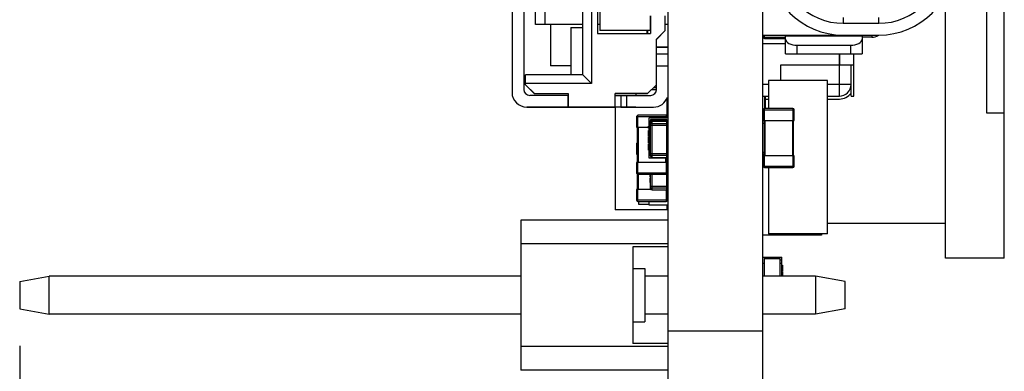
# Model space of a CAD drawing. Header units: millimetres. Extents: x 563 to 681, y 173 to 284.
# Tile 2 of 167: x 562.59 to 579.29, y 244.65 to 250.62. Entities that reach past the tile are written whole.
import ezdxf

# ---------------------------------------------------------------- set-up
doc = ezdxf.new("R2010")
doc.units = ezdxf.units.MM
doc.header["$LTSCALE"] = 30.734
doc.header["$PDMODE"] = 3
doc.header["$PDSIZE"] = 0.3125
doc.layers.get('0').update_dxf_attribs({"linetype": 'CONTINUOUS'})
doc.layers.get('Defpoints').update_dxf_attribs({"linetype": 'CONTINUOUS'})
doc.layers.add('dim', color=6, linetype='CONTINUOUS', lineweight=9)
doc.styles.add('Verdana', font='verdana.ttf', dxfattribs={"height": 2.5})
doc.dimstyles.new('aaaaaaaa 3.0', dxfattribs={"dimtxt": 2.5, "dimasz": 1.5, "dimexe": 1.25, "dimexo": 0.625, "dimtad": 1, "dimdec": 1, "dimzin": 9, "dimdsep": 46, "dimtxsty": 'Verdana', "dimcen": 0, "dimazin": 0, "dimtfac": 1, "dimtofl": 0, "dimtmove": 0, "dimatfit": 3, "dimfxl": 1, "dimlwd": 25, "dimlwe": 25, "dimarcsym": 0})

# ---------------------------------------------------------------- blocks, each defined once
blk = doc.blocks.new('*D24')
at = {"layer": 'Defpoints', "color": 0}
for p in [(562.593, 245.712), (573.593, 244.334), (562.593, 236.988)]:
    blk.add_point(p, dxfattribs=at)
at = {"layer": 'dim', "color": 0, "lineweight": 25}
for p, q in [((562.593, 245.087), (562.593, 235.738)), ((573.593, 243.709), (573.593, 235.738)), ((572.093, 236.988), (564.093, 236.988))]:
    blk.add_line(p, q, dxfattribs=at)
at = {"layer": 'dim', "color": 0}
for points in [[(564.093, 237.238), (564.093, 236.738), (562.593, 236.988)], [(572.093, 236.738), (572.093, 237.238), (573.593, 236.988)]]:
    blk.add_solid(points, dxfattribs=at)
at = {"layer": 'dim', "color": 0, "insert": (568.093, 238.868), "char_height": 2.5, "attachment_point": 5, "style": 'Verdana'}
blk.add_mtext('11', dxfattribs=at)

msp = doc.modelspace()

# ---------------------------------------------------------------- linework, layer by layer
at = {"linetype": 'Continuous'}
for p, q in [((573.593, 244.334), (573.593, 265.342)), ((575.193, 265.342), (575.193, 244.334)), ((579.293, 246.574), (579.293, 263.094)), ((578.993, 260.634), (578.993, 249.034)), ((570.943, 260.283), (570.943, 249.383)), ((571.143, 260.233), (571.143, 249.433)), ((572.143, 249.683), (572.143, 259.533)), ((572.293, 259.433), (572.293, 249.533)), ((578.293, 246.574), (578.293, 251.041)), ((572.393, 250.983), (572.393, 250.383)), ((572.433, 250.933), (572.433, 250.433)), ((571.343, 250.532), (571.343, 250.832)), ((571.506, 250.532), (571.506, 250.832)), ((573.293, 250.432), (573.293, 250.679)), ((573.294, 250.679), (573.294, 250.383)), ((573.543, 250.432), (573.543, 250.679)), ((571.602, 250.532), (571.343, 250.532)), ((571.593, 250.532), (571.593, 249.834)), ((572.143, 250.532), (571.602, 250.532)), ((572.143, 250.532), (571.602, 250.532)), ((572.042, 250.532), (572.042, 250.532)), ((572.433, 250.532), (572.393, 250.532)), ((573.593, 250.532), (573.543, 250.532)), ((576.562, 250.654), (576.562, 250.554)), ((576.562, 250.554), (577.162, 250.554)), ((577.162, 250.554), (577.162, 250.654)), ((571.943, 250.482), (572.143, 250.482)), ((571.943, 250.482), (571.943, 249.683)), ((572.393, 250.383), (573.294, 250.383)), ((572.583, 250.433), (572.433, 250.433)), ((572.863, 250.433), (572.583, 250.433)), ((573.143, 250.433), (572.863, 250.433)), ((573.293, 250.433), (573.143, 250.433)), ((573.143, 250.433), (573.143, 250.432)), ((573.293, 250.432), (573.143, 250.432)), ((573.23, 250.432), (573.23, 250.383)), ((573.393, 250.283), (573.543, 250.433)), ((573.543, 250.432), (573.393, 250.282)), ((575.193, 250.354), (577.162, 250.354)), ((575.208, 250.354), (575.208, 250.314)), ((575.228, 250.294), (575.228, 250.354)), ((575.582, 250.034), (575.582, 250.354)), ((576.882, 250.334), (575.582, 250.334)), ((575.982, 250.354), (575.982, 250.334)), ((576.132, 250.334), (576.132, 250.354)), ((576.332, 250.354), (576.332, 250.334)), ((576.482, 250.334), (576.482, 250.354)), ((576.882, 250.354), (576.882, 250.034)), ((577.043, 250.354), (577.043, 250.319)), ((573.393, 249.513), (573.393, 250.283)), ((575.193, 250.211), (575.582, 250.211)), ((575.582, 250.314), (575.208, 250.314)), ((575.228, 250.294), (575.582, 250.294)), ((575.782, 250.184), (576.682, 250.184)), ((575.782, 250.034), (575.782, 250.184)), ((576.682, 250.184), (576.682, 250.034)), ((577.043, 250.319), (576.882, 250.319)), ((573.593, 250.143), (573.393, 250.143)), ((573.593, 250.033), (573.395, 250.033)), ((573.395, 249.433), (573.395, 250.033)), ((575.582, 250.034), (576.882, 250.034)), ((576.494, 250.034), (576.494, 249.842)), ((576.495, 250.034), (576.495, 249.842)), ((576.743, 249.319), (576.743, 250.034)), ((571.943, 249.834), (571.593, 249.834)), ((573.395, 249.919), (573.393, 249.919)), ((573.395, 249.834), (573.393, 249.834)), ((573.395, 249.833), (573.593, 249.833)), ((576.494, 249.842), (575.497, 249.842)), ((575.497, 249.842), (575.497, 249.584)), ((576.493, 249.842), (576.493, 249.319)), ((576.743, 249.842), (576.495, 249.842)), ((576.693, 249.319), (576.693, 249.842)), ((572.143, 249.683), (571.173, 249.683)), ((571.173, 249.511), (571.173, 249.683)), ((572.293, 249.533), (572.143, 249.683)), ((572.293, 249.533), (571.173, 249.533)), ((571.173, 249.513), (571.323, 249.363)), ((571.323, 249.361), (571.173, 249.511)), ((573.243, 249.363), (573.393, 249.513)), ((573.393, 249.512), (573.243, 249.362)), ((573.243, 249.362), (573.393, 249.512)), ((573.395, 249.612), (573.393, 249.612)), ((573.393, 249.582), (573.395, 249.582)), ((575.295, 249.519), (575.193, 249.519)), ((576.293, 249.584), (575.295, 249.584)), ((575.295, 249.584), (575.295, 249.109)), ((576.293, 246.984), (576.293, 249.584)), ((576.693, 249.519), (576.293, 249.519)), ((571.891, 249.333), (571.243, 249.333)), ((571.323, 249.363), (571.893, 249.363)), ((571.323, 249.361), (571.323, 249.363)), ((571.893, 249.361), (571.323, 249.361)), ((571.891, 249.333), (571.891, 249.133)), ((571.891, 249.332), (571.893, 249.332)), ((571.893, 249.363), (571.893, 249.133)), ((572.693, 249.363), (573.243, 249.363)), ((572.693, 249.133), (572.693, 249.363)), ((573.243, 249.362), (572.693, 249.362)), ((572.693, 249.332), (572.791, 249.332)), ((572.791, 249.333), (573.295, 249.333)), ((572.791, 249.333), (572.791, 249.133)), ((572.891, 249.133), (572.891, 249.333)), ((573.041, 249.362), (573.243, 249.362)), ((573.041, 249.362), (573.041, 249.333)), ((573.243, 249.362), (573.243, 249.363)), ((573.318, 249.432), (573.318, 249.437)), ((573.318, 249.432), (573.395, 249.432)), ((573.395, 249.462), (573.343, 249.462)), ((573.573, 248.986), (573.573, 249.285)), ((575.193, 249.319), (575.295, 249.319)), ((575.223, 249.319), (575.223, 249.108)), ((575.243, 249.109), (575.243, 249.319)), ((575.295, 249.264), (575.243, 249.264)), ((576.293, 249.319), (576.497, 249.319)), ((576.293, 249.269), (576.497, 249.269)), ((576.693, 249.319), (576.743, 249.319)), ((571.193, 249.133), (571.891, 249.133)), ((571.193, 249.131), (571.193, 249.133)), ((572.431, 249.131), (571.193, 249.131)), ((571.893, 249.133), (572.693, 249.133)), ((573.041, 249.132), (572.431, 249.132)), ((572.431, 249.132), (572.431, 249.131)), ((572.791, 249.132), (572.693, 249.132)), ((572.693, 249.132), (572.693, 247.391)), ((572.791, 249.133), (573.343, 249.133)), ((573.041, 249.132), (573.343, 249.132)), ((573.041, 249.132), (573.041, 249.132)), ((573.343, 249.133), (573.343, 249.132)), ((573.573, 249.063), (573.593, 249.063)), ((573.573, 249.033), (573.593, 249.033)), ((575.208, 249.089), (575.193, 249.089)), ((575.193, 249.069), (575.208, 249.069)), ((575.208, 249.089), (575.728, 249.089)), ((575.208, 249.089), (575.208, 248.909)), ((575.708, 249.109), (575.228, 249.109)), ((575.228, 248.909), (575.228, 249.109)), ((575.708, 249.109), (575.708, 248.909)), ((575.728, 248.909), (575.728, 249.089)), ((578.993, 249.034), (579.293, 249.034)), ((573.057, 248.974), (573.577, 248.974)), ((573.057, 248.974), (573.057, 248.794)), ((573.557, 248.994), (573.077, 248.994)), ((573.077, 248.794), (573.077, 248.994)), ((573.593, 248.949), (573.268, 248.949)), ((573.268, 248.269), (573.268, 248.949)), ((573.268, 248.899), (573.292, 248.899)), ((573.288, 248.849), (573.268, 248.849)), ((573.288, 248.883), (573.301, 248.883)), ((573.288, 248.883), (573.288, 248.31)), ((573.288, 248.858), (573.593, 248.858)), ((573.568, 248.924), (573.293, 248.924)), ((573.293, 248.924), (573.293, 248.899)), ((573.562, 248.914), (573.318, 248.914)), ((573.318, 248.279), (573.318, 248.914)), ((573.562, 248.889), (573.318, 248.889)), ((573.557, 248.994), (573.557, 248.949)), ((573.562, 248.914), (573.562, 248.279)), ((573.568, 248.913), (573.568, 248.924)), ((573.593, 248.981), (573.576, 248.981)), ((573.577, 248.949), (573.577, 248.974)), ((573.58, 248.883), (573.593, 248.883)), ((575.218, 248.853), (575.193, 248.853)), ((575.208, 248.909), (575.728, 248.909)), ((575.218, 248.909), (575.218, 248.309)), ((575.238, 248.309), (575.238, 248.909)), ((575.698, 248.909), (575.698, 248.309)), ((575.718, 248.309), (575.718, 248.909)), ((573.057, 248.794), (573.258, 248.794)), ((573.067, 248.794), (573.067, 248.194)), ((573.087, 248.194), (573.087, 248.794)), ((573.268, 248.811), (573.258, 248.811)), ((573.258, 248.774), (573.258, 248.811)), ((573.268, 248.797), (573.258, 248.797)), ((573.268, 248.774), (573.258, 248.774)), ((573.268, 248.738), (573.258, 248.738)), ((573.258, 248.636), (573.258, 248.738)), ((573.268, 248.686), (573.258, 248.686)), ((573.288, 248.79), (573.285, 248.79)), ((573.285, 248.71), (573.285, 248.79)), ((573.285, 248.784), (573.288, 248.784)), ((573.285, 248.773), (573.288, 248.773)), ((573.288, 248.721), (573.285, 248.721)), ((573.285, 248.71), (573.288, 248.71)), ((573.288, 248.692), (573.285, 248.692)), ((573.285, 248.608), (573.285, 248.692)), ((573.285, 248.689), (573.288, 248.689)), ((573.288, 248.681), (573.285, 248.681)), ((573.288, 248.828), (573.593, 248.828)), ((573.057, 248.514), (573.067, 248.514)), ((573.057, 248.514), (573.057, 248.334)), ((573.268, 248.636), (573.258, 248.636)), ((573.268, 248.622), (573.258, 248.622)), ((573.258, 248.52), (573.258, 248.622)), ((573.268, 248.52), (573.258, 248.52)), ((573.268, 248.507), (573.258, 248.507)), ((573.258, 248.405), (573.258, 248.507)), ((573.285, 248.645), (573.288, 248.645)), ((573.285, 248.608), (573.288, 248.608)), ((573.288, 248.585), (573.285, 248.585)), ((573.285, 248.501), (573.285, 248.585)), ((573.285, 248.578), (573.288, 248.578)), ((573.285, 248.501), (573.288, 248.501)), ((573.057, 248.334), (573.067, 248.334)), ((573.268, 248.455), (573.258, 248.455)), ((573.268, 248.405), (573.258, 248.405)), ((573.288, 248.369), (573.268, 248.369)), ((573.285, 248.483), (573.288, 248.483)), ((573.285, 248.403), (573.285, 248.483)), ((573.288, 248.477), (573.285, 248.477)), ((573.285, 248.44), (573.288, 248.44)), ((573.285, 248.403), (573.288, 248.403)), ((573.593, 248.34), (573.288, 248.34)), ((575.218, 248.365), (575.193, 248.365)), ((575.218, 248.335), (575.193, 248.335)), ((573.577, 248.194), (573.057, 248.194)), ((573.057, 248.194), (573.057, 248.014)), ((573.077, 247.994), (573.077, 248.194)), ((573.268, 248.319), (573.288, 248.319)), ((573.593, 248.269), (573.268, 248.269)), ((573.562, 248.31), (573.288, 248.31)), ((573.318, 248.279), (573.562, 248.279)), ((573.547, 248.269), (573.547, 248.194)), ((573.557, 248.194), (573.557, 247.994)), ((573.567, 248.194), (573.567, 248.269)), ((573.577, 248.014), (573.577, 248.194)), ((575.728, 248.309), (575.208, 248.309)), ((575.208, 248.309), (575.208, 248.129)), ((575.228, 248.109), (575.228, 248.309)), ((575.708, 248.309), (575.708, 248.109)), ((575.728, 248.129), (575.728, 248.309)), ((573.577, 248.014), (573.057, 248.014)), ((573.067, 247.996), (573.067, 247.734)), ((575.728, 248.129), (575.208, 248.129)), ((575.228, 248.109), (575.708, 248.109)), ((575.295, 248.109), (575.295, 246.984)), ((573.077, 247.994), (573.557, 247.994)), ((573.087, 247.734), (573.087, 247.994)), ((573.285, 247.95), (573.285, 247.994)), ((573.285, 247.95), (573.288, 247.95)), ((573.288, 247.927), (573.285, 247.927)), ((573.285, 247.853), (573.285, 247.927)), ((573.285, 247.89), (573.288, 247.89)), ((573.285, 247.853), (573.288, 247.853)), ((573.288, 247.994), (573.288, 247.76)), ((573.318, 247.729), (573.318, 247.994)), ((573.562, 247.994), (573.562, 247.729)), ((573.302, 247.734), (573.057, 247.734)), ((573.057, 247.734), (573.057, 247.554)), ((573.077, 247.534), (573.077, 247.734)), ((573.593, 247.79), (573.288, 247.79)), ((573.562, 247.76), (573.288, 247.76)), ((573.318, 247.729), (573.562, 247.729)), ((573.557, 247.729), (573.557, 247.534)), ((573.577, 247.554), (573.577, 247.733)), ((573.577, 247.554), (573.057, 247.554)), ((573.077, 247.534), (573.557, 247.534)), ((573.093, 247.484), (573.093, 247.534)), ((573.268, 247.469), (573.268, 247.534)), ((573.573, 247.391), (572.693, 247.391)), ((573.268, 247.484), (573.093, 247.484)), ((573.593, 247.469), (573.268, 247.469)), ((573.573, 247.391), (573.573, 247.469)), ((573.593, 247.214), (571.093, 247.214)), ((571.093, 247.214), (571.093, 244.674)), ((578.293, 247.159), (576.293, 247.159)), ((576.193, 246.964), (575.194, 246.964)), ((576.293, 246.984), (575.295, 246.984)), ((576.193, 246.984), (576.193, 246.964)), ((573.593, 246.814), (571.093, 246.814)), ((573.593, 246.764), (572.993, 246.764)), ((572.993, 246.764), (572.993, 245.124)), ((575.193, 246.589), (575.518, 246.589)), ((575.218, 246.564), (575.493, 246.564)), ((575.218, 246.564), (575.218, 246.264)), ((575.493, 246.264), (575.493, 246.564)), ((575.518, 246.539), (575.493, 246.539)), ((575.518, 246.264), (575.518, 246.589)), ((579.293, 246.574), (578.293, 246.574)), ((572.993, 246.396), (573.193, 246.396)), ((573.193, 246.396), (573.193, 245.491)), ((575.193, 246.489), (575.218, 246.489)), ((575.493, 246.489), (575.518, 246.489)), ((575.518, 246.453), (575.528, 246.453)), ((575.518, 246.403), (575.528, 246.403)), ((575.518, 246.351), (575.528, 246.351)), ((575.518, 246.338), (575.528, 246.338)), ((575.528, 246.453), (575.528, 246.351)), ((575.528, 246.338), (575.528, 246.264)), ((562.593, 246.176), (563.093, 246.264)), ((562.593, 246.176), (562.593, 245.712)), ((563.093, 245.624), (563.093, 246.264)), ((571.093, 246.264), (563.093, 246.264)), ((573.593, 246.264), (573.193, 246.264)), ((576.093, 246.264), (575.193, 246.264)), ((576.593, 246.176), (576.093, 246.264)), ((576.093, 246.264), (576.093, 245.624)), ((576.593, 245.712), (576.593, 246.176)), ((562.593, 245.712), (563.093, 245.624)), ((576.593, 245.712), (576.093, 245.624)), ((571.093, 245.624), (563.093, 245.624)), ((572.993, 245.491), (573.193, 245.491)), ((573.593, 245.624), (573.193, 245.624)), ((576.093, 245.624), (575.193, 245.624)), ((575.193, 245.334), (573.593, 245.334)), ((573.593, 245.074), (571.093, 245.074)), ((573.593, 245.124), (572.993, 245.124)), ((573.593, 244.674), (571.093, 244.674))]:
    msp.add_line(p, q, dxfattribs=at)
for centre, radius, start, end in [((576.562, 251.634), 1.28, 180, 270), ((576.562, 251.634), 1.08, 180, 270), ((577.162, 251.634), 1.28, 270, 0), ((577.162, 251.634), 1.08, 270, 360), ((585.034, 250.405), 11.795, 179.8706, 180.1087), ((577.043, 250.519), 0.2, 270, 303.9828), ((575.228, 250.314), 0.02, 180, 270), ((576.493, 249.519), 0.2, 270, 0), ((571.193, 249.383), 0.25, 180, 270), ((571.243, 249.433), 0.1, 180, 270), ((573.295, 249.433), 0.1, 270, 0), ((573.318, 249.462), 0.0305, 260.2415, 270), ((576.493, 249.519), 0.25, 271.098, 323.314), ((573.343, 249.383), 0.25, 270, 341.0564), ((573.562, 249.063), 0.0305, 0, 69.8293), ((575.228, 249.089), 0.02, 90, 180), ((575.708, 249.089), 0.02, 0, 90), ((573.077, 248.974), 0.02, 90, 180), ((573.318, 248.883), 0.0305, 90, 180), ((573.318, 248.858), 0.0305, 90, 180), ((573.557, 248.974), 0.02, 0, 90), ((573.562, 248.858), 0.0305, 0, 90), ((575.223, 248.883), 0.0305, 119.7924, 180), ((573.077, 248.514), 0.02, 120, 180), ((575.223, 248.335), 0.0305, 180, 240.2076), ((573.318, 248.31), 0.0305, 180, 270), ((573.562, 248.31), 0.0305, 270, 281.25), ((573.077, 248.014), 0.02, 180, 270), ((573.557, 248.014), 0.02, 270, 0), ((575.228, 248.129), 0.02, 180, 270), ((575.708, 248.129), 0.02, 270, 0), ((573.318, 247.76), 0.0305, 180, 270), ((573.562, 247.76), 0.0305, 270, 281.25), ((573.077, 247.554), 0.02, 180, 270), ((573.557, 247.554), 0.02, 270, 0)]:
    msp.add_arc(centre, radius, start, end, dxfattribs=at)
for centre, start_param, end_param in [((575.782, 250.284), 3.141593, 4.712389), ((576.682, 250.284), -1.570796, 0)]:
    msp.add_ellipse(centre, major_axis=(0.2, 0), ratio=0.5, start_param=start_param, end_param=end_param, dxfattribs=at)
msp.add_open_spline([(573.393, 250.153), (573.426, 250.153), (573.476, 250.153), (573.543, 250.154), (573.576, 250.154), (573.593, 250.155)], degree=3, knots=[0, 0, 0, 0, 0.500022, 0.750024, 1, 1, 1, 1], dxfattribs=at)

# ---------------------------------------------------------------- dimensions: what is measured, and where the dimension line sits
at = {"layer": 'dim'}
dim = msp.add_linear_dim(base=(562.593, 236.988), p1=(573.593, 244.334), p2=(562.593, 245.712), dimstyle='aaaaaaaa 3.0', dxfattribs=at)
dim.commit()
dim.dimension.update_dxf_attribs({"geometry": '*D24', "text_midpoint": (568.093, 238.868)})

doc.saveas('drawing.dxf')
